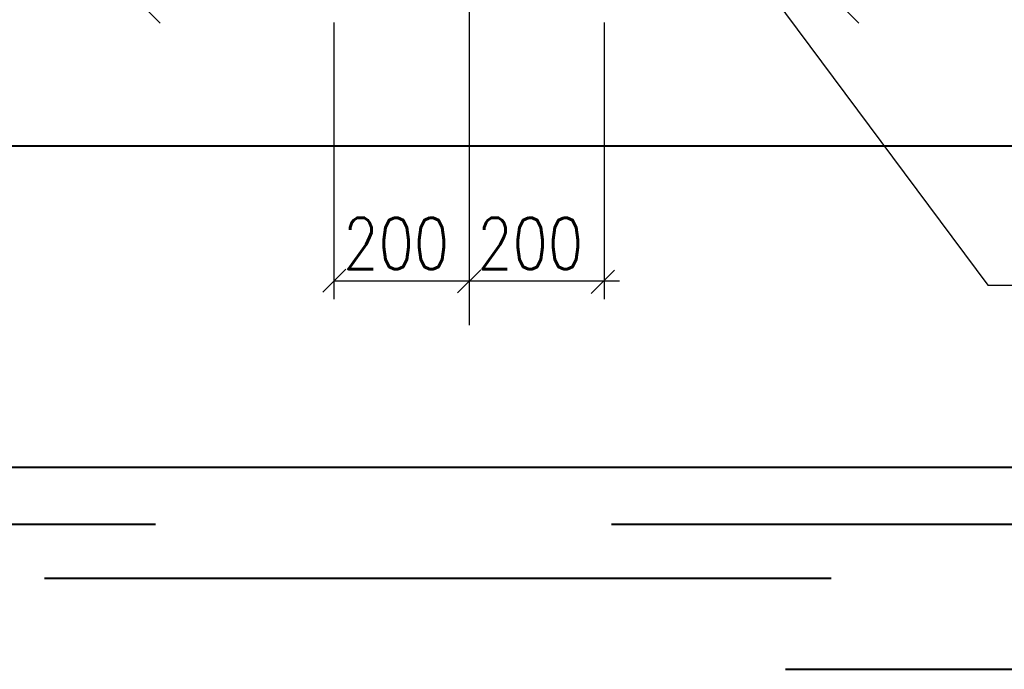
# Model space of a CAD drawing. Header units: millimetres. Extents: x -3143211 to -2549809, y 1060331 to 1341741.
# Tile 44 of 131: x -3038308 to -3030968, y 1094865 to 1099711. Entities that reach past the tile are written whole.
import ezdxf

# ---------------------------------------------------------------- set-up
doc = ezdxf.new("R2010")
doc.units = ezdxf.units.MM
doc.layers.add('PUMP', color=1, linetype='Continuous')
doc.layers.add('размер', color=34, linetype='Continuous')
doc.styles.add('STANDART', font='TXT.SHX', dxfattribs={"width": 0.8})

msp = doc.modelspace()

# ---------------------------------------------------------------- linework, layer by layer
at = {"color": 188, "linetype": 'ByBlock'}
for p, q in [((-3037433.17316, 1099857.63422), (-3037260.37316, 1099684.83422)), ((-3032224.54339, 1099857.9834), (-3032051.74339, 1099685.1834)), ((-3035876.17961, 1097850.0367), (-3036048.97961, 1097677.2367)), ((-3035043.80477, 1097673.38732), (-3034871.00477, 1097846.18732)), ((-3034046.83416, 1097669.53808), (-3033874.03416, 1097842.33808))]:
    msp.add_line(p, q, dxfattribs=at)
at = {"lineweight": 40}
for p, q in [((-3048863.07123, 1098771.09826), (-3012660.63092, 1098771.09826)), ((-3047069.81836, 1096373.27633), (-3012646.50498, 1096373.27633)), ((-3044944.92247, 1095948.81273), (-3037295.29728, 1095948.81273)), ((-3033895.46386, 1095948.81273), (-3026500.82637, 1095948.81273)), ((-3038123.62605, 1095544.27318), (-3032258.9128, 1095544.27318)), ((-3032598.89574, 1094865.13129), (-3025969.22137, 1094865.13129))]:
    msp.add_line(p, q, dxfattribs=at)
at = {"layer": 'Defpoints', "color": 188, "linetype": 'ByBlock'}
msp.add_point((-3033950.40657, 1097884.79347), dxfattribs=at)
at = {"layer": 'PUMP', "color": 188, "linetype": 'ByBlock'}
msp.add_line((-3034958.40657, 1106259.09826), (-3034958.40657, 1097431.51285), dxfattribs=at)
at = {"layer": 'PUMP', "color": 188}
for p, q in [((-3033300.49321, 1100702.80648), (-3031090.60108, 1097731.5601)), ((-3031090.60108, 1097731.5601), (-3015072.83467, 1097731.5601))]:
    msp.add_line(p, q, dxfattribs=at)
at = {"layer": 'размер', "color": 188, "linetype": 'ByBlock'}
for p, q in [((-3035966.40657, 1099689.09826), (-3035966.40657, 1097625.59347)), ((-3033950.40657, 1099689.09826), (-3033950.40657, 1097625.59347)), ((-3035962.57961, 1097763.6367), (-3035015.19066, 1097763.6367)), ((-3035015.19066, 1097763.6367), (-3033837.59066, 1097763.6367))]:
    msp.add_line(p, q, dxfattribs=at)

# ---------------------------------------------------------------- texts
at = {"layer": 'размер', "color": 188, "style": 'STANDART', "width": 0.8}
for p in [(-3035897.10656, 1097850.0367), (-3034896.97201, 1097850.0367)]:
    msp.add_text('200', height=384, dxfattribs=at).set_placement(p)

doc.saveas('drawing.dxf')
